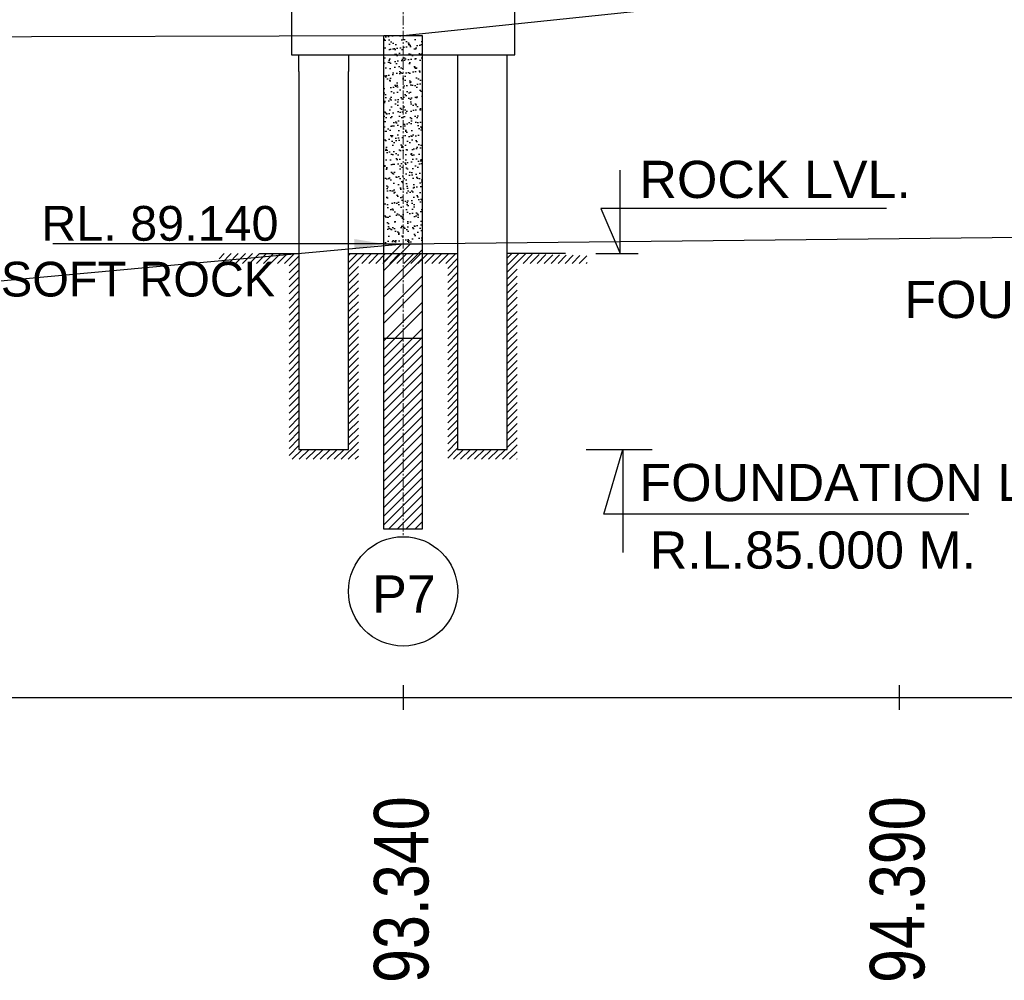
# Model space of a CAD drawing. Header units: inches. Extents: x 4599583 to 15517275, y 2817812 to 28133222499.
# Tile 60 of 95: x 4967295 to 4987147, y 28133172599 to 28133191957. Entities that reach past the tile are written whole.
import ezdxf

# ---------------------------------------------------------------- set-up
doc = ezdxf.new("R2010")
doc.units = ezdxf.units.IN
doc.header["$MEASUREMENT"] = 0
doc.linetypes.add('CENTER', pattern=[2, 1.25, -0.25, 0.25, -0.25])
for name, color, linetype, lineweight in [('CEN', 3, 'CENTER', 13), ('GL', 5, 'Continuous', 30), ('STR', 7, 'Continuous', 25), ('SYM', 8, 'Continuous', 5)]:
    doc.layers.add(name, color=color, linetype=linetype, lineweight=lineweight)
for name, color, linetype in [('CHNGE', 31, 'Continuous'), ('DRG', 210, 'Continuous'), ('text', 7, 'Continuous')]:
    doc.layers.add(name, color=color, linetype=linetype)
doc.layers.add('dim', color=7, linetype='Continuous', plot=False)
doc.styles.add('L', font='arial.ttf')
doc.styles.add('ROMANS', font='arial.ttf')
doc.dimstyles.new('ROMANS', dxfattribs={"dimtxt": 1000, "dimasz": 850, "dimexe": 100, "dimexo": 100, "dimgap": 25, "dimtad": 1, "dimdec": 0, "dimzin": 9, "dimdsep": 46, "dimtxsty": 'ROMANS', "dimcen": 325, "dimclrd": 4, "dimclre": 4, "dimclrt": 6, "dimadec": 0, "dimazin": 0, "dimtfac": 1, "dimtdec": 0, "dimtmove": 0, "dimatfit": 3, "dimfxl": 1, "dimtolj": 1, "dimtzin": 9, "dimarcsym": 0})
doc.dimstyles.new('Standard$0', dxfattribs={"dimtxt": 60, "dimasz": 60, "dimexe": 60, "dimexo": 60, "dimgap": 25, "dimtad": 0, "dimtih": 1, "dimtoh": 1, "dimlfac": -0.001, "dimzin": 0, "dimdsep": 46, "dimtxsty": 'ROMANS', "dimcen": 30, "dimclrd": 256, "dimclre": 256, "dimclrt": 4, "dimadec": 0, "dimazin": 0, "dimtfac": 1, "dimtix": 1, "dimtofl": 0, "dimtmove": 0, "dimatfit": 0, "dimfxl": 1, "dimtolj": 1, "dimtzin": 0, "dimlwd": -1, "dimlwe": -1, "dimarcsym": 0})
pattern_1 = [(37.5, (4657484.8, 28133607613.89), (-6.299336, 192.682377), [0, -152, 0, -170, 0, -162.5]), (7.5, (4657484.8, 28133607613.9), (176.97767, 282.21461), [0, -82, 0, -137, 0, -52.5]), (327.5, (4657361.8, 28133607613.89), (311.414186, 0.565905), [0, -50, 0, -180, 0, -235]), (317.5, (4657361.8, 28133607613.9), (300.61266, 87.76756), [0, -25, 0, -118, 0, -135])]
pattern_2 = [(45, (4657484.8, 28133607613.9), (-265.16504, 265.16504), []), (45, (4657661.58, 28133607613.9), (-265.16504, 265.16504), [])]
pattern_3 = [(45, (4657484.8, 28133607613.89), (-88.388348, 88.388348), [])]
pattern_4 = [(45, (-695419.12, 28134133545.9), (-70.7106781, 70.7106781), [])]

# ---------------------------------------------------------------- blocks, each defined once
blk = doc.blocks.new('*D19')
at = {"layer": 'Defpoints', "color": 0, "transparency": 16777216}
for p in [(5155025, 28133206919), (4885025, 28133204169), (5155025, 28133204169)]:
    blk.add_point(p, dxfattribs=at)
at = {"layer": 'DRG', "color": 4, "lineweight": -2, "transparency": 16777216}
for p, q in [((4885025, 28133204219), (4885025, 28133206969)), ((5155025, 28133204219), (5155025, 28133206969)), ((4885975, 28133206919), (4962704, 28133206919)), ((5154075, 28133206919), (5077347, 28133206919))]:
    blk.add_line(p, q, dxfattribs=at)
at = {"layer": 'DRG', "color": 4, "transparency": 16777216}
for points in [[(4885975, 28133207078), (4885975, 28133206761), (4885025, 28133206919)], [(5154075, 28133207078), (5154075, 28133206761), (5155025, 28133206919)]]:
    blk.add_solid(points, dxfattribs=at)
at = {"layer": 'DRG', "color": 6, "transparency": 16777216, "insert": (5020025, 28133206919), "char_height": 1050, "attachment_point": 5, "style": 'ROMANS'}
blk.add_mtext('\\A1;{\\fTimes New Roman|b0|i0|c0|p18;\\H1.4286x;TOTAL LENGTH OF BRIDGE BETWEEN FACE OF DIRT WALLS 270.000 MTS. (12 SPANS @ 22.500 MTS. C/C EACH)}', dxfattribs=at)
blk = doc.blocks.new('*D108')
at = {"layer": 'Defpoints', "color": 0, "transparency": 16777216}
for p in [(5155025, 28133206919), (4885025, 28133204169), (5155025, 28133204169)]:
    blk.add_point(p, dxfattribs=at)
at = {"layer": 'DRG', "color": 4, "lineweight": -2, "transparency": 16777216}
for p, q in [((4885025, 28133204219), (4885025, 28133206969)), ((5155025, 28133204219), (5155025, 28133206969)), ((4885975, 28133206919), (4962704, 28133206919)), ((5154075, 28133206919), (5077347, 28133206919))]:
    blk.add_line(p, q, dxfattribs=at)
at = {"layer": 'DRG', "color": 4, "transparency": 16777216}
for points in [[(4885975, 28133207078), (4885975, 28133206761), (4885025, 28133206919)], [(5154075, 28133207078), (5154075, 28133206761), (5155025, 28133206919)]]:
    blk.add_solid(points, dxfattribs=at)
at = {"layer": 'DRG', "color": 6, "transparency": 16777216, "insert": (5020025, 28133206919), "char_height": 1050, "attachment_point": 5, "style": 'ROMANS'}
blk.add_mtext('\\A1;{\\fTimes New Roman|b0|i0|c0|p18;\\H1.4286x;TOTAL LENGTH OF BRIDGE BETWEEN FACE OF DIRT WALLS 270.000 MTS. (12 SPANS @ 22.500 MTS. C/C EACH)}', dxfattribs=at)
blk = doc.blocks.new('*D154')
at = {"layer": 'Defpoints', "color": 0, "transparency": 16777216}
for p in [(5155025, 28133206919), (4885025, 28133204169), (5155025, 28133204169)]:
    blk.add_point(p, dxfattribs=at)
at = {"layer": 'DRG', "color": 4, "lineweight": -2, "transparency": 16777216}
for p, q in [((4885025, 28133204219), (4885025, 28133206969)), ((5155025, 28133204219), (5155025, 28133206969)), ((4885975, 28133206919), (4962704, 28133206919)), ((5154075, 28133206919), (5077347, 28133206919))]:
    blk.add_line(p, q, dxfattribs=at)
at = {"layer": 'DRG', "color": 4, "transparency": 16777216}
for points in [[(4885975, 28133207078), (4885975, 28133206761), (4885025, 28133206919)], [(5154075, 28133207078), (5154075, 28133206761), (5155025, 28133206919)]]:
    blk.add_solid(points, dxfattribs=at)
at = {"layer": 'DRG', "color": 6, "transparency": 16777216, "insert": (5020025, 28133206919), "char_height": 1050, "attachment_point": 5, "style": 'ROMANS'}
blk.add_mtext('\\A1;{\\fTimes New Roman|b0|i0|c0|p18;\\H1.4286x;TOTAL LENGTH OF BRIDGE BETWEEN FACE OF DIRT WALLS 270.000 MTS. (12 SPANS @ 22.500 MTS. C/C EACH)}', dxfattribs=at)

msp = doc.modelspace()

# ---------------------------------------------------------------- hatches: boundary and pattern name
at = {"layer": 'SYM'}
h = msp.add_hatch(dxfattribs=at)
h.set_pattern_fill('ANSI31', color=256, scale=800, style=0)
h.set_pattern_definition(pattern_4)
h.paths.add_polyline_path([(4972925.38, 28133187246.43), (4971313.88, 28133187246.43), (4971313.88, 28133187046.43), (4972725.38, 28133187046.43), (4972725.38, 28133183099.28), (4974125.38, 28133183099.28), (4974125.38, 28133187046.43), (4975025.38, 28133187046.43), (4975025.38, 28133187246.43), (4973925.38, 28133187246.43), (4973925.38, 28133183299.28), (4972925.38, 28133183299.28)])
h.paths.add_polyline_path([(4976125.38, 28133187246.43), (4975025.38, 28133187246.43), (4975025.38, 28133187046.43), (4975925.38, 28133187046.43), (4975925.38, 28133183099.28), (4977325.38, 28133183099.28), (4977325.38, 28133187046.43), (4978736.88, 28133187046.43), (4978736.88, 28133187201.039), (4977125.38, 28133187246.43), (4977125.38, 28133183299.28), (4976125.38, 28133183299.28)])
h = msp.add_hatch(dxfattribs=at)
h.set_pattern_fill('ANSI31', color=256, scale=800, style=0)
h.set_pattern_definition(pattern_4)
h.paths.add_polyline_path([(4972925.38, 28133187246.43), (4971313.88, 28133187246.43), (4971313.88, 28133187046.43), (4972725.38, 28133187046.43), (4972725.38, 28133183099.28), (4974125.38, 28133183099.28), (4974125.38, 28133187046.43), (4975025.38, 28133187046.43), (4975025.38, 28133187246.43), (4973925.38, 28133187246.43), (4973925.38, 28133183299.28), (4972925.38, 28133183299.28)])
h.paths.add_polyline_path([(4976125.38, 28133187246.43), (4975025.38, 28133187246.43), (4975025.38, 28133187046.43), (4975925.38, 28133187046.43), (4975925.38, 28133183099.28), (4977325.38, 28133183099.28), (4977325.38, 28133187046.43), (4978736.88, 28133187046.43), (4978736.88, 28133187201.039), (4977125.38, 28133187246.43), (4977125.38, 28133183299.28), (4976125.38, 28133183299.28)])
h = msp.add_hatch(dxfattribs=at)
h.set_pattern_fill('ANSI31', color=256, scale=800, style=0)
h.set_pattern_definition(pattern_4)
h.paths.add_polyline_path([(4972925.38, 28133187246.43), (4971313.88, 28133187246.43), (4971313.88, 28133187046.43), (4972725.38, 28133187046.43), (4972725.38, 28133183099.28), (4974125.38, 28133183099.28), (4974125.38, 28133187046.43), (4975025.38, 28133187046.43), (4975025.38, 28133187246.43), (4973925.38, 28133187246.43), (4973925.38, 28133183299.28), (4972925.38, 28133183299.28)])
h.paths.add_polyline_path([(4976125.38, 28133187246.43), (4975025.38, 28133187246.43), (4975025.38, 28133187046.43), (4975925.38, 28133187046.43), (4975925.38, 28133183099.28), (4977325.38, 28133183099.28), (4977325.38, 28133187046.43), (4978736.88, 28133187046.43), (4978736.88, 28133187201.039), (4977125.38, 28133187246.43), (4977125.38, 28133183299.28), (4976125.38, 28133183299.28)])
at = {"layer": 'text'}
h = msp.add_hatch(dxfattribs=at)
h.set_pattern_fill('AR-SAND', color=0, scale=100, style=0)
h.set_pattern_definition(pattern_1)
h.paths.add_polyline_path([(4974639.315, 28133187439.28), (4975411.444, 28133187439.28), (4975411.444, 28133191639.28), (4974639.315, 28133191639.28)])
h = msp.add_hatch(dxfattribs=at)
h.set_pattern_fill('AR-SAND', color=0, scale=100, style=0)
h.set_pattern_definition(pattern_1)
h.paths.add_polyline_path([(4974639.315, 28133187439.28), (4975411.444, 28133187439.28), (4975411.444, 28133191639.28), (4974639.315, 28133191639.28)])
h = msp.add_hatch(dxfattribs=at)
h.set_pattern_fill('AR-SAND', color=0, scale=100, style=0)
h.set_pattern_definition(pattern_1)
h.paths.add_polyline_path([(4974639.315, 28133187439.28), (4975411.444, 28133187439.28), (4975411.444, 28133191639.28), (4974639.315, 28133191639.28)])
h = msp.add_hatch(dxfattribs=at)
h.set_pattern_fill('ANSI32', color=0, scale=1000, style=0)
h.set_pattern_definition(pattern_2)
h.paths.add_polyline_path([(4974639.315, 28133185539.28), (4975411.444, 28133185539.28), (4975411.444, 28133187439.28), (4974639.315, 28133187439.28)])
h = msp.add_hatch(dxfattribs=at)
h.set_pattern_fill('ANSI32', color=0, scale=1000, style=0)
h.set_pattern_definition(pattern_2)
h.paths.add_polyline_path([(4974639.315, 28133185539.28), (4975411.444, 28133185539.28), (4975411.444, 28133187439.28), (4974639.315, 28133187439.28)])
h = msp.add_hatch(dxfattribs=at)
h.set_pattern_fill('ANSI32', color=0, scale=1000, style=0)
h.set_pattern_definition(pattern_2)
h.paths.add_polyline_path([(4974639.315, 28133185539.28), (4975411.444, 28133185539.28), (4975411.444, 28133187439.28), (4974639.315, 28133187439.28)])
h = msp.add_hatch(dxfattribs=at)
h.set_pattern_fill('ANSI31', color=0, scale=1000, style=0)
h.set_pattern_definition(pattern_3)
h.paths.add_polyline_path([(4974639.315, 28133181689.28), (4975411.444, 28133181689.28), (4975411.444, 28133185539.28), (4974639.315, 28133185539.28)])
h = msp.add_hatch(dxfattribs=at)
h.set_pattern_fill('ANSI31', color=0, scale=1000, style=0)
h.set_pattern_definition(pattern_3)
h.paths.add_polyline_path([(4974639.315, 28133181689.28), (4975411.444, 28133181689.28), (4975411.444, 28133185539.28), (4974639.315, 28133185539.28)])
h = msp.add_hatch(dxfattribs=at)
h.set_pattern_fill('ANSI31', color=0, scale=1000, style=0)
h.set_pattern_definition(pattern_3)
h.paths.add_polyline_path([(4974639.315, 28133181689.28), (4975411.444, 28133181689.28), (4975411.444, 28133185539.28), (4974639.315, 28133185539.28)])

# ---------------------------------------------------------------- linework, layer by layer
for p, q in [((4972135.38, 28133187246.43), (4972925.38, 28133187246.43)), ((4972135.38, 28133187246.43), (4972925.38, 28133187246.43)), ((4972135.38, 28133187246.43), (4972925.38, 28133187246.43)), ((4973925.38, 28133187246.43), (4976125.38, 28133187246.43)), ((4973925.38, 28133187246.43), (4976125.38, 28133187246.43)), ((4973925.38, 28133187246.43), (4976125.38, 28133187246.43)), ((4978297.604, 28133187246.43), (4977125.38, 28133187246.43)), ((4978297.604, 28133187246.43), (4977125.38, 28133187246.43)), ((4978297.604, 28133187246.43), (4977125.38, 28133187246.43)), ((4859134.88, 28133178299.28), (5175893.88, 28133178299.28)), ((4859134.88, 28133178299.28), (5175893.88, 28133178299.28)), ((4859134.88, 28133178299.28), (5175893.88, 28133178299.28))]:
    msp.add_line(p, q)
at = {"linetype": 'Continuous'}
for p, q in [((4975025.38, 28133178549.28), (4975025.38, 28133178049.28)), ((4975025.38, 28133178549.28), (4975025.38, 28133178049.28)), ((4975025.38, 28133178549.28), (4975025.38, 28133178049.28)), ((4985025.38, 28133178549.28), (4985025.38, 28133178049.28)), ((4985025.38, 28133178549.28), (4985025.38, 28133178049.28)), ((4985025.38, 28133178549.28), (4985025.38, 28133178049.28))]:
    msp.add_line(p, q, dxfattribs=at)
at = {"ltscale": 1000}
msp.add_lwpolyline([(4972925.38, 28133190916.134), (4972925.38, 28133191249.28), (4973925.38, 28133191249.28), (4973925.38, 28133190916.134)], dxfattribs=at)
msp.add_lwpolyline([(4972925.38, 28133190916.134), (4972925.38, 28133191249.28), (4973925.38, 28133191249.28), (4973925.38, 28133190916.134)], dxfattribs=at)
msp.add_lwpolyline([(4972925.38, 28133190916.134), (4972925.38, 28133191249.28), (4973925.38, 28133191249.28), (4973925.38, 28133190916.134)], dxfattribs=at)
msp.add_circle((4975025.38, 28133180437.04), 1101.806)
msp.add_circle((4975025.38, 28133180437.04), 1101.806)
msp.add_circle((4975025.38, 28133180437.04), 1101.806)
at = {"layer": 'CEN', "ltscale": 150}
msp.add_line((4975025.38, 28133203432.846), (4975025.38, 28133181538.846), dxfattribs=at)
msp.add_line((4975025.38, 28133203432.846), (4975025.38, 28133181538.846), dxfattribs=at)
msp.add_line((4975025.38, 28133203432.846), (4975025.38, 28133181538.846), dxfattribs=at)
at = {"layer": 'dim', "ltscale": 5}
for p, q in [((4978913.13, 28133187243.43), (4979766.13, 28133187243.43)), ((4978913.13, 28133187243.43), (4979766.13, 28133187243.43)), ((4978913.13, 28133187243.43), (4979766.13, 28133187243.43)), ((4978717.63, 28133183299.28), (4980044.63, 28133183299.28)), ((4978717.63, 28133183299.28), (4980044.63, 28133183299.28)), ((4978717.63, 28133183299.28), (4980044.63, 28133183299.28))]:
    msp.add_line(p, q, dxfattribs=at)
for points in [[(4984771.148, 28133188150.443), (4979015.326, 28133188150.443), (4979400.88, 28133187243.43), (4979400.88, 28133188927.927)], [(4984771.148, 28133188150.443), (4979015.326, 28133188150.443), (4979400.88, 28133187243.43), (4979400.88, 28133188927.927)], [(4984771.148, 28133188150.443), (4979015.326, 28133188150.443), (4979400.88, 28133187243.43), (4979400.88, 28133188927.927)], [(4986430.787, 28133181995.266), (4979073.826, 28133181995.266), (4979459.38, 28133183299.28), (4979459.38, 28133181217.783)], [(4986430.787, 28133181995.266), (4979073.826, 28133181995.266), (4979459.38, 28133183299.28), (4979459.38, 28133181217.783)], [(4986430.787, 28133181995.266), (4979073.826, 28133181995.266), (4979459.38, 28133183299.28), (4979459.38, 28133181217.783)]]:
    msp.add_lwpolyline(points, dxfattribs=at)
at = {"layer": 'GL', "lineweight": 30}
msp.add_lwpolyline([(4870025.38, 28133199759.28), (4875025.38, 28133197649.28), (4885025.38, 28133193874.28), (4895025.38, 28133193089.28), (4905025.38, 28133189509.28), (4915025.38, 28133189449.28), (4925025.38, 28133189669.28), (4935025.38, 28133189989.28), (4945025.38, 28133190784.28), (4955025.38, 28133191594.28), (4965025.38, 28133191609.28), (4975025.38, 28133191639.28), (4985025.38, 28133192689.28), (4995025.38, 28133192669.28), (5005025.38, 28133191714.28), (5015025.38, 28133191609.28)], dxfattribs=at)
msp.add_lwpolyline([(4870025.38, 28133199759.28), (4875025.38, 28133197649.28), (4885025.38, 28133193874.28), (4895025.38, 28133193089.28), (4905025.38, 28133189509.28), (4915025.38, 28133189449.28), (4925025.38, 28133189669.28), (4935025.38, 28133189989.28), (4945025.38, 28133190784.28), (4955025.38, 28133191594.28), (4965025.38, 28133191609.28), (4975025.38, 28133191639.28), (4985025.38, 28133192689.28), (4995025.38, 28133192669.28), (5005025.38, 28133191714.28), (5015025.38, 28133191609.28)], dxfattribs=at)
msp.add_lwpolyline([(4870025.38, 28133199759.28), (4875025.38, 28133197649.28), (4885025.38, 28133193874.28), (4895025.38, 28133193089.28), (4905025.38, 28133189509.28), (4915025.38, 28133189449.28), (4925025.38, 28133189669.28), (4935025.38, 28133189989.28), (4945025.38, 28133190784.28), (4955025.38, 28133191594.28), (4965025.38, 28133191609.28), (4975025.38, 28133191639.28), (4985025.38, 28133192689.28), (4995025.38, 28133192669.28), (5005025.38, 28133191714.28), (5015025.38, 28133191609.28)], dxfattribs=at)
at = {"layer": 'STR', "ltscale": 1000}
msp.add_lwpolyline([(4977275.38, 28133192749.28), (4972775.38, 28133192749.28), (4972775.38, 28133191249.28), (4977275.38, 28133191249.28)], close=True, dxfattribs=at)
msp.add_lwpolyline([(4977275.38, 28133192749.28), (4972775.38, 28133192749.28), (4972775.38, 28133191249.28), (4977275.38, 28133191249.28)], close=True, dxfattribs=at)
msp.add_lwpolyline([(4977275.38, 28133192749.28), (4972775.38, 28133192749.28), (4972775.38, 28133191249.28), (4977275.38, 28133191249.28)], close=True, dxfattribs=at)
at = {"layer": 'STR'}
for points in [[(4976125.38, 28133191249.28), (4976125.38, 28133183299.28), (4977125.38, 28133183299.28), (4977125.38, 28133191249.28)], [(4976125.38, 28133191249.28), (4976125.38, 28133183299.28), (4977125.38, 28133183299.28), (4977125.38, 28133191249.28)], [(4976125.38, 28133191249.28), (4976125.38, 28133183299.28), (4977125.38, 28133183299.28), (4977125.38, 28133191249.28)], [(4972925.38, 28133190916.134), (4972925.38, 28133183299.28), (4973925.38, 28133183299.28), (4973925.38, 28133190916.134)], [(4972925.38, 28133190916.134), (4972925.38, 28133183299.28), (4973925.38, 28133183299.28), (4973925.38, 28133190916.134)], [(4972925.38, 28133190916.134), (4972925.38, 28133183299.28), (4973925.38, 28133183299.28), (4973925.38, 28133190916.134)]]:
    msp.add_lwpolyline(points, dxfattribs=at)
at = {"layer": 'STR', "color": 31}
msp.add_lwpolyline([(4885025.38, 28133186374.28), (4945025.38, 28133184684.28), (4975025.38, 28133187439.28), (5005025.38, 28133187764.28), (5035025.38, 28133186829.28)], dxfattribs=at)
msp.add_lwpolyline([(4885025.38, 28133186374.28), (4945025.38, 28133184684.28), (4975025.38, 28133187439.28), (5005025.38, 28133187764.28), (5035025.38, 28133186829.28)], dxfattribs=at)
msp.add_lwpolyline([(4885025.38, 28133186374.28), (4945025.38, 28133184684.28), (4975025.38, 28133187439.28), (5005025.38, 28133187764.28), (5035025.38, 28133186829.28)], dxfattribs=at)
at = {"layer": 'text', "color": 0}
msp.add_lwpolyline([(4974639.315, 28133191639.28), (4975411.444, 28133191639.28), (4975411.444, 28133181689.28), (4974639.315, 28133181689.28)], close=True, dxfattribs=at)
msp.add_lwpolyline([(4974639.315, 28133191639.28), (4975411.444, 28133191639.28), (4975411.444, 28133181689.28), (4974639.315, 28133181689.28)], close=True, dxfattribs=at)
msp.add_lwpolyline([(4974639.315, 28133191639.28), (4975411.444, 28133191639.28), (4975411.444, 28133181689.28), (4974639.315, 28133181689.28)], close=True, dxfattribs=at)
for points in [[(4974639.315, 28133187439.28), (4975411.444, 28133187439.28)], [(4974639.315, 28133187439.28), (4975411.444, 28133187439.28)], [(4974639.315, 28133187439.28), (4975411.444, 28133187439.28)], [(4974639.315, 28133185539.28), (4975411.444, 28133185539.28)], [(4974639.315, 28133185539.28), (4975411.444, 28133185539.28)], [(4974639.315, 28133185539.28), (4975411.444, 28133185539.28)]]:
    msp.add_lwpolyline(points, dxfattribs=at)

# ---------------------------------------------------------------- texts
at = {"layer": 'CHNGE', "color": 50, "style": 'ROMANS', "width": 0.8}
for s, p in [('93.340', (4975537.398, 28133172546.655)), ('93.340', (4975537.398, 28133172546.655)), ('93.340', (4975537.398, 28133172546.655)), ('94.390', (4985537.398, 28133172546.655)), ('94.390', (4985537.398, 28133172546.655)), ('94.390', (4985537.398, 28133172546.655))]:
    msp.add_text(s, height=1100, rotation=90, dxfattribs=at).set_placement(p)
at = {"layer": 'text', "color": 2, "style": 'L'}
for s, p in [('ROCK LVL.', (4979790.974, 28133188363.972)), ('ROCK LVL.', (4979790.974, 28133188363.972)), ('ROCK LVL.', (4979790.974, 28133188363.972)), ('FOUNDATION LVL.', (4985131.012, 28133185944.831)), ('FOUNDATION LVL.', (4985131.012, 28133185944.831)), ('FOUNDATION LVL.', (4985131.012, 28133185944.831)), ('FOUNDATION LVL.', (4979790.974, 28133182254.897)), ('FOUNDATION LVL.', (4979790.974, 28133182254.897)), ('FOUNDATION LVL.', (4979790.974, 28133182254.897)), ('R.L.85.000 M.', (4979999.372, 28133180895.017)), ('R.L.85.000 M.', (4979999.372, 28133180895.017)), ('R.L.85.000 M.', (4979999.372, 28133180895.017))]:
    msp.add_text(s, height=750, dxfattribs=at).set_placement(p)
at = {"layer": 'text', "style": 'ROMANS'}
msp.add_text('P7', height=750, dxfattribs=at).set_placement((4974402.85, 28133180009.474))
msp.add_text('P7', height=750, dxfattribs=at).set_placement((4974402.85, 28133180009.474))
msp.add_text('P7', height=750, dxfattribs=at).set_placement((4974402.85, 28133180009.474))
at = {"layer": 'text', "color": 50, "char_height": 700, "width": 7312.62692, "attachment_point": 3, "style": 'ROMANS'}
for s, insert in [('RL. 89.140', (4972513.713, 28133188203.51)), ('RL. 89.140', (4972513.713, 28133188203.51)), ('RL. 89.140', (4972513.713, 28133188203.51)), (' SOFT ROCK', (4972447.092, 28133187079.356)), (' SOFT ROCK', (4972447.092, 28133187079.356)), (' SOFT ROCK', (4972447.092, 28133187079.356))]:
    msp.add_mtext(s, dxfattribs=dict(at, insert=insert))

# ---------------------------------------------------------------- dimensions: what is measured, and where the dimension line sits
at = {"layer": 'DRG'}
for picture in ['*D19', '*D108', '*D154']:
    dim = msp.add_linear_dim(base=(5155025.38, 28133206919.354), p1=(4885025.38, 28133204169.354), p2=(5155025.38, 28133204169.354), text='{\\fTimes New Roman|b0|i0|c0|p18;\\H1.4286x;TOTAL LENGTH OF BRIDGE BETWEEN FACE OF DIRT WALLS 270.000 MTS. (12 SPANS @ 22.500 MTS. C/C EACH)}', dimstyle='Standard$0', override={"dimscale": 1, "dimtxt": 1050, "dimasz": 950, "dimexe": 50, "dimexo": 50, "dimgap": 300, "dimtoh": 0, "dimtxsty": 'ROMANS', "dimsah": 1, "dimcen": 0.09, "dimdle": 0, "dimclrd": 4, "dimclre": 4, "dimclrt": 6, "dimtm": 0, "dimlwd": 65534, "dimlwe": 65534}, dxfattribs=at)
    dim.commit()
    dim.dimension.update_dxf_attribs({"geometry": picture, "text_midpoint": (5020025.38, 28133206919.354)})

# ---------------------------------------------------------------- leaders
at = {"layer": 'STR', "color": 1}
msp.add_leader([(4974639.315, 28133187439.28), (4967961.38, 28133187439.28)], dimstyle='ROMANS', override={"dimasz": 600, "dimgap": 300, "dimtad": 0, "dimfxl": 100, "dimfxlon": 1}, dxfattribs=at)
msp.add_leader([(4974639.315, 28133187439.28), (4967961.38, 28133187439.28)], dimstyle='ROMANS', override={"dimasz": 600, "dimgap": 300, "dimtad": 0, "dimfxl": 100, "dimfxlon": 1}, dxfattribs=at)
msp.add_leader([(4974639.315, 28133187439.28), (4967961.38, 28133187439.28)], dimstyle='ROMANS', override={"dimasz": 600, "dimgap": 300, "dimtad": 0, "dimfxl": 100, "dimfxlon": 1}, dxfattribs=at)

doc.saveas('drawing.dxf')
